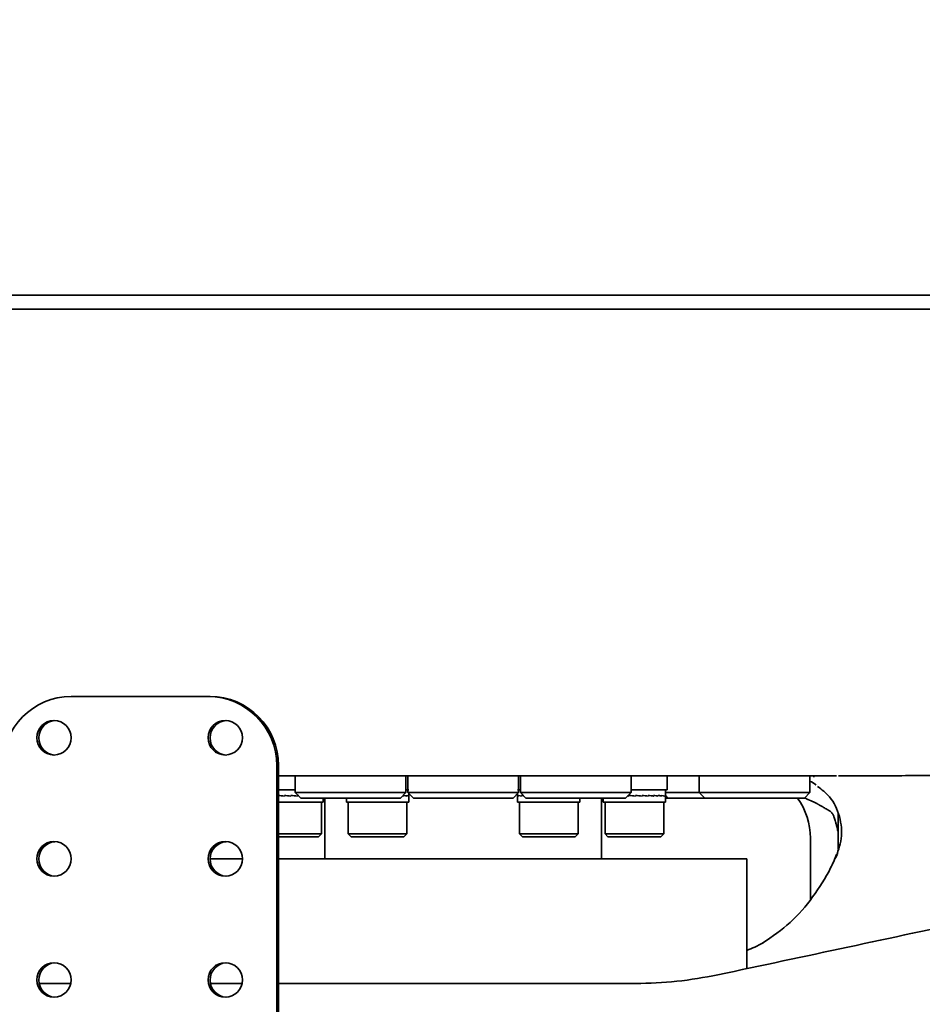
# Model space of a CAD drawing. Header units: millimetres. Extents: x 7702 to 16913, y -3294 to 4428.
# Tile 7 of 88: x 10592 to 10723, y -309 to -167. Entities that reach past the tile are written whole.
import ezdxf

# ---------------------------------------------------------------- set-up
doc = ezdxf.new("R2010")
doc.units = ezdxf.units.MM
doc.header["$LTSCALE"] = 6
doc.header["$PDSIZE"] = -1
doc.layers.add('标注层', color=150, linetype='Continuous')
doc.layers.add('粗实线层', color=7, linetype='Continuous', lineweight=35)
doc.dimstyles.new('ISO-25', dxfattribs={"dimtxt": 40, "dimasz": 30, "dimexe": 10, "dimexo": 0.625, "dimtad": 1, "dimtoh": 1, "dimdec": 1, "dimtxsty": 'Standard', "dimcen": 2.5, "dimclrd": 1, "dimclre": 1, "dimclrt": 4, "dimadec": 0, "dimazin": 0, "dimtfac": 1, "dimtdec": 1, "dimtmove": 0, "dimatfit": 3, "dimfxl": 1, "dimarcsym": 0})

# ---------------------------------------------------------------- blocks, each defined once
blk = doc.blocks.new('*D34')
at = {"layer": 'Defpoints', "color": 0, "transparency": 16777216}
for p in [(8477.05, -126.39), (12376.05, -126.39), (10106.62, -196.89), (8780.09, -430.79), (10769.83, -526.82)]:
    blk.add_point(p, dxfattribs=at)
at = {"layer": '标注层', "color": 1, "lineweight": -2, "transparency": 16777216}
blk.add_arc((10506.46, -126.39), 479.28, 193.587, 356.413, dxfattribs=at)
at = {"layer": '标注层', "color": 1, "transparency": 16777216}
for points in [[(10979.8, -156.22), (10989.8, -156.53), (10985.74, -126.39)], [(10035.7, -240), (10045.48, -237.96), (10034.46, -209.61)]]:
    blk.add_solid(points, dxfattribs=at)
at = {"layer": '标注层', "color": 4, "transparency": 16777216, "insert": (10459.87, -565.42), "char_height": 40, "attachment_point": 1, "rotation": 0.4527}
blk.add_mtext('{\\C3;170°}', dxfattribs=at)

msp = doc.modelspace()

# ---------------------------------------------------------------- linework, layer by layer
at = {"color": 7, "linetype": 'Continuous', "lineweight": 35}
for p, q in [((10751.91, -206.89), (10558.96, -206.89)), ((10742.46, -208.89), (10570.46, -208.89)), ((10599.78, -264.89), (10619.59, -264.89)), ((10619.59, -264.89), (10619.87, -264.89)), ((10629.5, -312.39), (10629.5, -274.89)), ((10629.77, -274.89), (10629.77, -312.39)), ((10632.19, -276.39), (10632.19, -278.79)), ((10648.19, -278.79), (10648.19, -276.39)), ((10648.46, -276.39), (10648.46, -278.79)), ((10664.46, -278.79), (10664.46, -276.39)), ((10664.72, -276.39), (10664.72, -278.79)), ((10680.72, -278.79), (10680.72, -276.39)), ((10685.96, -278.39), (10685.96, -276.39)), ((10690.59, -276.39), (10690.59, -278.79)), ((10706.59, -278.79), (10706.59, -276.39)), ((10706.59, -277.17), (10706.84, -277.26)), ((10706.79, -277.23), (10707.51, -277.65)), ((10707.17, -276.51), (10707.14, -276.55)), ((10707.21, -277.46), (10707.46, -277.69)), ((10632.19, -278.39), (10629.77, -278.39)), ((10632.19, -278.79), (10632.99, -279.59)), ((10632.19, -278.79), (10632.74, -278.79)), ((10632.74, -278.79), (10648.19, -278.79)), ((10647.39, -279.59), (10648.19, -278.79)), ((10648.58, -278.39), (10648.19, -278.39)), ((10648.46, -278.79), (10649.26, -279.59)), ((10648.46, -278.79), (10664.46, -278.79)), ((10648.58, -279.26), (10648.58, -278.91)), ((10663.66, -279.59), (10664.46, -278.79)), ((10664.72, -278.39), (10664.33, -278.39)), ((10664.33, -278.91), (10664.33, -279.25)), ((10664.72, -278.79), (10665.52, -279.59)), ((10664.72, -278.79), (10680.72, -278.79)), ((10679.92, -279.59), (10680.72, -278.79)), ((10685.96, -278.39), (10680.72, -278.39)), ((10685.71, -279.23), (10685.71, -278.39)), ((10685.71, -278.79), (10690.59, -278.79)), ((10690.59, -278.79), (10691.39, -279.59)), ((10690.59, -278.79), (10698.07, -278.79)), ((10698.07, -278.79), (10706.59, -278.79)), ((10705.79, -279.59), (10706.59, -278.79)), ((10629.77, -280.19), (10636.21, -280.19)), ((10630.61, -279.2), (10630.61, -279.29)), ((10630.61, -279.29), (10630.61, -279.2)), ((10631.54, -279.2), (10631.54, -279.29)), ((10631.54, -279.29), (10631.54, -279.2)), ((10631.54, -279.2), (10631.54, -279.2)), ((10632.48, -279.2), (10632.48, -279.29)), ((10632.48, -279.29), (10632.48, -279.2)), ((10632.48, -279.29), (10632.48, -279.29)), ((10633.48, -279.59), (10632.99, -279.59)), ((10647.39, -279.59), (10633.48, -279.59)), ((10635.96, -284.76), (10635.96, -280.19)), ((10636.21, -280.19), (10636.21, -279.59)), ((10636.46, -279.59), (10636.46, -288.39)), ((10639.58, -279.59), (10639.58, -280.19)), ((10639.58, -280.19), (10648.58, -280.19)), ((10639.83, -280.19), (10639.83, -284.76)), ((10647.87, -279.2), (10647.87, -279.29)), ((10647.87, -279.29), (10647.87, -279.2)), ((10648.29, -279.29), (10648.29, -279.2)), ((10648.3, -279.2), (10648.3, -279.29)), ((10648.33, -284.76), (10648.33, -280.19)), ((10648.53, -279.2), (10648.53, -279.29)), ((10648.53, -279.29), (10648.53, -279.2)), ((10648.58, -280.19), (10648.58, -279.26)), ((10649.34, -279.59), (10649.26, -279.59)), ((10663.66, -279.59), (10649.34, -279.59)), ((10664.33, -279.25), (10664.33, -280.19)), ((10664.33, -280.19), (10673.33, -280.19)), ((10664.35, -279.2), (10664.35, -279.29)), ((10664.35, -279.29), (10664.35, -279.2)), ((10664.52, -279.2), (10664.52, -279.29)), ((10664.52, -279.29), (10664.52, -279.2)), ((10664.58, -280.19), (10664.58, -284.76)), ((10664.88, -279.2), (10664.88, -279.29)), ((10664.88, -279.29), (10664.88, -279.2)), ((10679.92, -279.59), (10665.52, -279.59)), ((10673.08, -284.76), (10673.08, -280.19)), ((10673.33, -280.19), (10673.33, -279.59)), ((10676.46, -288.39), (10676.46, -279.59)), ((10676.71, -279.59), (10676.71, -280.19)), ((10676.71, -280.19), (10677.98, -280.19)), ((10676.96, -280.19), (10676.96, -284.76)), ((10677.98, -280.19), (10685.71, -280.19)), ((10680.44, -279.2), (10680.44, -279.29)), ((10680.44, -279.29), (10680.44, -279.2)), ((10680.44, -279.2), (10680.44, -279.2)), ((10681.38, -279.2), (10681.38, -279.29)), ((10681.38, -279.29), (10681.38, -279.2)), ((10681.38, -279.29), (10681.38, -279.29)), ((10682.31, -279.2), (10682.31, -279.29)), ((10682.31, -279.29), (10682.31, -279.2)), ((10683.2, -279.2), (10683.2, -279.29)), ((10683.2, -279.29), (10683.2, -279.2)), ((10683.99, -279.2), (10683.99, -279.29)), ((10683.99, -279.29), (10683.99, -279.2)), ((10684.67, -279.2), (10684.67, -279.29)), ((10684.67, -279.29), (10684.67, -279.2)), ((10685.19, -279.2), (10685.19, -279.29)), ((10685.19, -279.29), (10685.19, -279.2)), ((10685.46, -284.76), (10685.46, -280.19)), ((10685.54, -279.2), (10685.54, -279.29)), ((10685.54, -279.29), (10685.54, -279.2)), ((10685.7, -279.2), (10685.7, -279.29)), ((10685.7, -279.29), (10685.7, -279.2)), ((10685.71, -279.23), (10686.06, -279.59)), ((10685.71, -280.19), (10685.71, -279.23)), ((10686.06, -279.59), (10685.71, -279.59)), ((10691.39, -279.59), (10686.06, -279.59)), ((10698.12, -279.59), (10691.39, -279.59)), ((10705.79, -279.59), (10698.12, -279.59)), ((10710.65, -281.86), (10710.65, -286.98)), ((10629.77, -284.76), (10635.96, -284.76)), ((10635.53, -285.19), (10629.77, -285.19)), ((10635.53, -285.19), (10635.96, -284.76)), ((10639.83, -284.76), (10640.26, -285.19)), ((10639.83, -284.76), (10640.53, -284.76)), ((10640.89, -285.19), (10640.26, -285.19)), ((10640.53, -284.76), (10648.33, -284.76)), ((10647.9, -285.19), (10640.89, -285.19)), ((10647.9, -285.19), (10648.33, -284.76)), ((10664.58, -284.76), (10665.01, -285.19)), ((10664.58, -284.76), (10664.9, -284.76)), ((10664.9, -284.76), (10673.08, -284.76)), ((10665.3, -285.19), (10665.01, -285.19)), ((10672.65, -285.19), (10665.3, -285.19)), ((10672.65, -285.19), (10673.08, -284.76)), ((10676.96, -284.76), (10677.39, -285.19)), ((10676.96, -284.76), (10680.91, -284.76)), ((10680.94, -285.19), (10677.39, -285.19)), ((10680.91, -284.76), (10685.46, -284.76)), ((10685.03, -285.19), (10680.94, -285.19)), ((10685.03, -285.19), (10685.46, -284.76)), ((10706.65, -285.39), (10706.65, -294.24)), ((10619.87, -288.39), (10624.55, -288.39)), ((10629.77, -288.39), (10697.46, -288.39)), ((10697.46, -304.25), (10697.46, -288.39)), ((10710.52, -287.79), (10710.3, -288.21)), ((10595.15, -306.39), (10599.81, -306.39)), ((10619.95, -306.39), (10624.49, -306.39)), ((10629.77, -306.39), (10681.39, -306.39))]:
    msp.add_line(p, q, dxfattribs=at)
for centre in [(10597.3, -270.87), (10622.06, -270.87), (10597.3, -288.37), (10622.06, -288.37), (10597.3, -305.87), (10622.06, -305.87)]:
    msp.add_circle(centre, 2.49, dxfattribs=at)
for centre, radius, start, end in [((10599.83, -274.84), 9.95, 90.2718, 180.2693), ((10619.55, -274.84), 9.95, 359.7307, 89.7282), ((10619.82, -274.84), 9.95, 359.7307, 89.7282), ((10597.6, -270.89), 2.5, 93.6012, 266.3988), ((10622.36, -270.89), 2.5, 93.6012, 266.3988), ((10696.65, -285.39), 10, 0, 35.4505), ((10597.6, -288.39), 2.5, 93.6012, 266.3988), ((10622.36, -288.39), 2.5, 93.6012, 266.3988), ((10597.6, -305.89), 2.5, 93.6012, 266.3988), ((10622.36, -305.89), 2.5, 93.6012, 266.3988)]:
    msp.add_arc(centre, radius, start, end, dxfattribs=at)
for centre, major_axis, ratio, start_param, end_param in [((10631.71, -279.2), (4.5, -0.39), 0.042021, 4.260316, 4.469756), ((10631.71, -279.29), (4.5, -0.42), 0.023267, 4.258655, 4.468094), ((10631.71, -279.2), (4.5, -0.42), 0.023249, 4.46829, 4.677729), ((10631.71, -279.29), (4.5, -0.43), 0.003528, 4.466262, 4.675701), ((10631.71, -279.2), (4.5, -0.43), 0.00351, 4.675897, 4.885336), ((10631.71, -279.29), (4.5, -0.43), 0.016356, 1.399934, 1.609374), ((10631.71, -279.2), (4.5, -0.43), 0.016375, 1.346746, 1.399739), ((10644.08, -279.2), (4.5, -0.31), 0.068229, 0.572894, 0.633318), ((10644.08, -279.29), (4.5, -0.23), 0.080848, 0.572679, 0.633744), ((10644.08, -279.2), (4.5, -0.23), 0.080858, 0.363042, 0.572481), ((10644.08, -279.29), (4.5, -0.15), 0.089958, 0.362091, 0.57153), ((10644.08, -279.29), (4.5, -0.07), 0.095101, 0.150962, 0.360401), ((10644.08, -279.2), (4.5, -0.15), 0.089964, 0.152452, 0.361892), ((10644.08, -279.2), (4.5, -0.07), 0.095104, 0.001374, 0.150763), ((10644.08, -279.29), (4.5, 0.03), 0.096019, 6.222774, 6.432213), ((10668.83, -279.2), (4.5, 0.06), 0.095374, 3.140397, 3.220299), ((10668.83, -279.29), (4.5, -0.03), 0.095884, 3.142334, 3.222038), ((10668.83, -279.2), (4.5, -0.03), 0.095882, 3.222238, 3.431677), ((10668.83, -279.29), (4.5, -0.12), 0.092132, 3.223846, 3.433285), ((10668.83, -279.2), (4.5, -0.12), 0.092126, 3.433484, 3.642924), ((10668.83, -279.29), (4.5, -0.21), 0.084304, 3.434642, 3.644082), ((10668.83, -279.2), (4.5, -0.21), 0.084295, 3.64428, 3.771801), ((10668.83, -279.29), (4.5, -0.28), 0.072788, 3.644754, 3.774934), ((10681.21, -279.29), (4.5, -0.43), 0.016176, 4.493026, 4.543423), ((10681.21, -279.2), (4.5, -0.4), 0.035375, 4.499127, 4.545251), ((10681.21, -279.2), (4.5, -0.43), 0.016158, 4.543619, 4.753058), ((10681.21, -279.29), (4.5, -0.43), 0.003711, 1.532213, 1.741653), ((10681.21, -279.2), (4.5, -0.43), 0.003729, 1.322578, 1.532018), ((10681.21, -279.29), (4.5, -0.42), 0.023444, 1.324604, 1.534044), ((10681.21, -279.2), (4.5, -0.42), 0.023462, 1.114969, 1.324409), ((10681.21, -279.29), (4.5, -0.39), 0.042203, 1.116626, 1.326065), ((10681.21, -279.2), (4.5, -0.39), 0.042219, 0.90699, 1.11643), ((10681.21, -279.29), (4.5, -0.34), 0.059189, 0.908026, 1.117466), ((10681.21, -279.2), (4.5, -0.34), 0.059204, 0.69839, 0.90783), ((10681.21, -279.29), (4.5, -0.28), 0.073658, 0.698656, 0.908095), ((10681.21, -279.2), (4.5, -0.28), 0.07367, 0.489019, 0.698458), ((10681.21, -279.29), (4.5, -0.2), 0.084944, 0.488494, 0.697933), ((10681.21, -279.2), (4.5, -0.2), 0.084953, 0.278856, 0.488295), ((10681.21, -279.29), (4.5, -0.12), 0.092511, 0.277659, 0.487098), ((10681.21, -279.2), (4.5, -0.12), 0.092516, 0.06802, 0.27746), ((10681.21, -279.29), (4.5, -0.03), 0.095983, 0.066393, 0.275832), ((10681.21, -279.2), (4.5, -0.03), 0.095984, 0.000611, 0.066193), ((10681.21, -279.29), (4.5, 0.06), 0.095186, 6.216082, 6.347642), ((10495.09, -323.77), (802.99, 165.08), 0.027218, 4.95617, 5.004667)]:
    msp.add_ellipse(centre, major_axis=major_axis, ratio=ratio, start_param=start_param, end_param=end_param, dxfattribs=at)
for points, knots in [([(10710.71, -276.38), (10711.45, -276.38), (10714.28, -276.38), (10718.22, -276.36), (10722.52, -276.33), (10725.83, -276.28), (10728.33, -276.2), (10730, -276.1), (10731.1, -275.99), (10731.83, -275.88), (10732.34, -275.78), (10732.66, -275.68), (10732.79, -275.64)], [0, 0, 0, 0, 0.053624, 0.2062448, 0.3547773, 0.4966515, 0.6291904, 0.7495059, 0.8299657, 0.9006706, 0.9603837, 1, 1, 1, 1]), ([(10629.77, -276.39), (10629.95, -276.39), (10632.8, -276.39), (10638.79, -276.39), (10647.58, -276.39), (10656.59, -276.39), (10665.57, -276.39), (10674.41, -276.39), (10682.93, -276.39), (10690.98, -276.39), (10698.45, -276.39), (10704.75, -276.39), (10708.71, -276.39), (10710.29, -276.39), (10710.43, -276.39)], [0, 0, 0, 0, 0.006531, 0.106633, 0.206735, 0.306837, 0.406939, 0.507041, 0.607143, 0.707246, 0.807348, 0.907452, 0.991634, 1, 1, 1, 1]), ([(10707.69, -277.89), (10708.3, -278.36), (10709.73, -279.46), (10711.02, -282.21), (10711.36, -285.43), (10710.6, -287.39), (10710.24, -288.34)], [0, 0, 0, 0, 0.2023888, 0.4735212, 0.7441154, 1, 1, 1, 1]), ([(10705.81, -279.57), (10705.85, -279.59), (10706.09, -279.68), (10706.52, -279.86), (10707.09, -280.13), (10707.38, -280.28), (10707.55, -280.37), (10707.67, -280.43), (10707.74, -280.47), (10707.81, -280.5), (10707.89, -280.55), (10708.12, -280.68), (10708.34, -280.81), (10708.61, -280.97), (10708.85, -281.11), (10709.09, -281.25), (10709.31, -281.37), (10709.52, -281.48), (10709.73, -281.69), (10709.93, -281.98), (10710.09, -282.36), (10710.18, -282.64), (10710.28, -282.97), (10710.4, -283.41), (10710.52, -283.85), (10710.61, -284.26), (10710.65, -284.41)], [0, 0, 0, 0, 0.0044397, 0.0255979, 0.0327257, 0.0356629, 0.0383524, 0.0396619, 0.0403475, 0.0411122, 0.0430052, 0.0455106, 0.06257, 0.0915825, 0.1327488, 0.1946721, 0.2725485, 0.361198, 0.4474535, 0.5768702, 0.6987968, 0.7809282, 0.8542586, 0.91742, 0.9704687, 1, 1, 1, 1]), ([(10710.65, -287.21), (10710.64, -287.22), (10710.63, -287.3), (10710.6, -287.43), (10710.57, -287.64), (10710.56, -287.69)], [0, 0, 0, 0, 0.128807, 0.770623, 1, 1, 1, 1]), ([(10710.44, -287.76), (10710.16, -288.41), (10709.24, -290.57), (10707.06, -293.92), (10703.91, -297.72), (10701.15, -299.59), (10699.78, -300.52)], [0, 0, 0, 0, 0.126031, 0.420488, 0.712393, 1, 1, 1, 1]), ([(10699.82, -300.5), (10699.43, -300.72), (10698.67, -301.13), (10697.85, -301.46), (10697.46, -301.61)], [0, 0, 0, 0, 0.525411, 1, 1, 1, 1]), ([(10681.39, -306.39), (10683.37, -306.34), (10687.37, -306.23), (10691.3, -305.5), (10693.27, -305.14)], [0, 0, 0, 0, 0.497398, 1, 1, 1, 1])]:
    msp.add_open_spline(points, degree=3, knots=knots, dxfattribs=at)
at = {"layer": '粗实线层'}
msp.add_arc((10506.46, -126.39), 406, 190, 170, dxfattribs=at)
msp.add_arc((10506.46, -126.39), 406, 190, 170, dxfattribs=at)

# ---------------------------------------------------------------- dimensions: what is measured, and where the dimension line sits
at = {"layer": '标注层'}
dim = msp.add_angular_dim_2l(base=(10769.83, -526.82), line1=((10106.62, -196.89), (8780.09, -430.79)), line2=((12376.05, -126.39), (8477.05, -126.39)), text='{\\C3;<>}', dimstyle='ISO-25', dxfattribs=at)
dim.commit()
dim.dimension.update_dxf_attribs({"geometry": '*D34', "text_midpoint": (10510.24, -605.65), "dimtype": 162})

doc.saveas('drawing.dxf')
